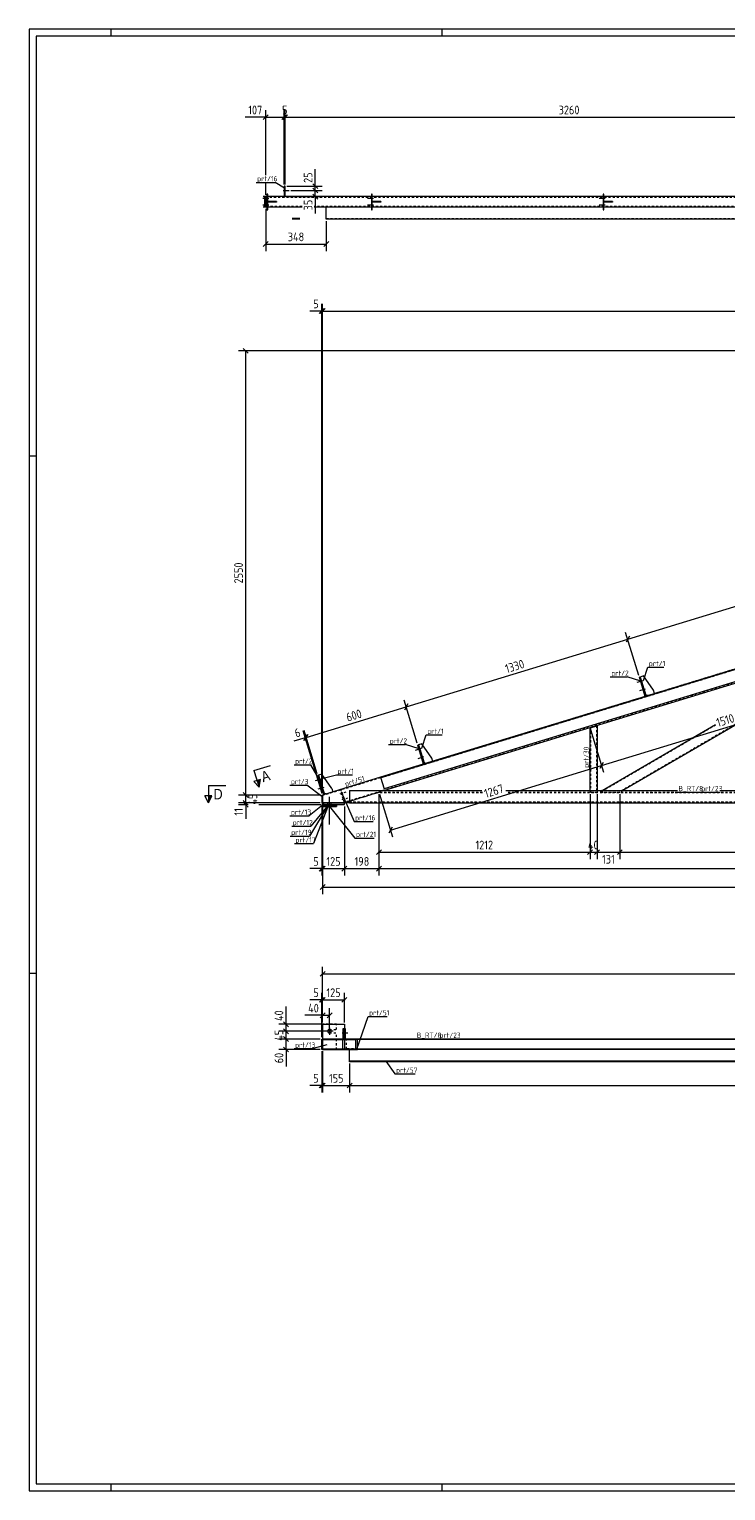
# Model space of a CAD drawing. Header units: millimetres. Extents: x 1 to 1188, y 1 to 840.
# Tile 1 of 6: x 1 to 401, y 1 to 840. Entities that reach past the tile are written whole.
import ezdxf

# ---------------------------------------------------------------- set-up
doc = ezdxf.new("R2010")
doc.units = ezdxf.units.MM
doc.header["$LTSCALE"] = 0.6
doc.linetypes.add('XKITLINE00', pattern=[0])
doc.linetypes.add('XKITLINE02', pattern=[4, 2, -2])
for name, color, linetype, lineweight in [('Bolt', 7, 'Continuous', 0), ('DrawingSheet', 5, 'Continuous', 0), ('Part', 2, 'Continuous', 0), ('PartMark', 3, 'Continuous', 0), ('Section', 6, 'Continuous', 0), ('Z-DIMENSIONS', 1, 'Continuous', 0)]:
    doc.layers.add(name, color=color, linetype=linetype, lineweight=lineweight)
doc.styles.add('ARIAL', font='ARIAL.TTF')
doc.styles.add('ISOCPEUR', font='ISOCPEUR.TTF')

msp = doc.modelspace()

# ---------------------------------------------------------------- hatches: boundary and pattern name
at = {"layer": 'Section'}
for points in [[(133.66, 409.33), (132.91, 404.92), (131.74, 408.75)], [(105.84, 399.9), (103.84, 395.9), (103.84, 399.9)]]:
    msp.add_hatch(color=6, dxfattribs=at).paths.add_polyline_path(points, flags=17)

# ---------------------------------------------------------------- linework, layer by layer
at = {"layer": 'Bolt', "color": 4, "linetype": 'XKITLINE00', "lineweight": 0}
for p, q in [((146.65, 747.41), (150.2, 747.41)), ((147.4, 748.11), (147.9, 748.11)), ((138.6, 742.91), (135.05, 742.91)), ((138.6, 742.91), (135.05, 742.91)), ((138.6, 738.91), (135.05, 738.91)), ((138.6, 738.91), (135.05, 738.91)), ((137.85, 743.61), (137.35, 743.61)), ((137.85, 743.61), (137.35, 743.61)), ((137.85, 742.21), (137.35, 742.21)), ((137.85, 742.21), (137.35, 742.21)), ((137.85, 739.61), (137.35, 739.61)), ((137.85, 739.61), (137.35, 739.61)), ((147.4, 746.71), (147.9, 746.71)), ((198.6, 742.91), (195.05, 742.91)), ((198.6, 742.91), (195.05, 742.91)), ((198.6, 738.91), (195.05, 738.91)), ((198.6, 738.91), (195.05, 738.91)), ((197.85, 743.61), (197.35, 743.61)), ((197.85, 743.61), (197.35, 743.61)), ((197.85, 742.21), (197.35, 742.21)), ((197.85, 742.21), (197.35, 742.21)), ((197.85, 739.61), (197.35, 739.61)), ((197.85, 739.61), (197.35, 739.61)), ((331.6, 742.91), (328.05, 742.91)), ((331.6, 742.91), (328.05, 742.91)), ((331.6, 738.91), (328.05, 738.91)), ((331.6, 738.91), (328.05, 738.91)), ((330.85, 743.61), (330.35, 743.61)), ((330.85, 743.61), (330.35, 743.61)), ((330.85, 742.21), (330.35, 742.21)), ((330.85, 742.21), (330.35, 742.21)), ((330.85, 739.61), (330.35, 739.61)), ((330.85, 739.61), (330.35, 739.61)), ((137.85, 738.21), (137.35, 738.21)), ((137.85, 738.21), (137.35, 738.21)), ((197.85, 738.21), (197.35, 738.21)), ((197.85, 738.21), (197.35, 738.21)), ((330.85, 738.21), (330.35, 738.21)), ((330.85, 738.21), (330.35, 738.21)), ((353.1, 465.96), (349.7, 464.93)), ((353.1, 465.96), (349.7, 464.93)), ((352.18, 466.41), (351.7, 466.27)), ((352.18, 466.41), (351.7, 466.27)), ((352.59, 465.08), (352.11, 464.93)), ((352.59, 465.08), (352.11, 464.93)), ((353.64, 461.63), (353.16, 461.49)), ((353.64, 461.63), (353.16, 461.49)), ((354.56, 461.18), (351.17, 460.15)), ((354.56, 461.18), (351.17, 460.15)), ((354.05, 460.29), (353.57, 460.15)), ((354.05, 460.29), (353.57, 460.15)), ((225.91, 427.08), (222.52, 426.04)), ((225.91, 427.08), (222.52, 426.04)), ((227.37, 422.3), (223.98, 421.26)), ((227.37, 422.3), (223.98, 421.26)), ((224.99, 427.53), (224.51, 427.38)), ((224.99, 427.53), (224.51, 427.38)), ((225.4, 426.19), (224.92, 426.04)), ((225.4, 426.19), (224.92, 426.04)), ((226.45, 422.75), (225.97, 422.6)), ((226.45, 422.75), (225.97, 422.6)), ((226.86, 421.41), (226.38, 421.26)), ((226.86, 421.41), (226.38, 421.26)), ((168.53, 409.54), (165.14, 408.5)), ((168.53, 409.54), (165.14, 408.5)), ((169.99, 404.76), (166.6, 403.72)), ((169.99, 404.76), (166.6, 403.72)), ((167.61, 409.99), (167.13, 409.84)), ((167.61, 409.99), (167.13, 409.84)), ((168.02, 408.65), (167.54, 408.5)), ((168.02, 408.65), (167.54, 408.5)), ((169.07, 405.21), (168.59, 405.06)), ((169.07, 405.21), (168.59, 405.06)), ((169.48, 403.87), (169, 403.72)), ((169.48, 403.87), (169, 403.72)), ((172.36, 394.9), (172.36, 395.9)), ((173.36, 383.4), (173.36, 399.4)), ((174.36, 394.9), (174.36, 395.9)), ((175.36, 264.8), (171.36, 264.8)), ((173.36, 266.8), (173.36, 262.8)), ((180.54, 263.8), (183.94, 263.8)), ((181.56, 264.16), (181.53, 263.8)), ((181.53, 263.8), (181.56, 263.44)), ((181.74, 264.5), (181.56, 264.16)), ((181.56, 263.44), (181.72, 263.11)), ((181.72, 263.11), (181.74, 263.1)), ((181.76, 264.5), (181.74, 264.5)), ((181.74, 263.1), (181.91, 263.44)), ((181.91, 264.16), (181.76, 264.5)), ((181.94, 263.8), (181.91, 264.16)), ((181.91, 263.44), (181.94, 263.8))]:
    msp.add_line(p, q, dxfattribs=at)
at = {"layer": 'Bolt', "color": 4, "linetype": 'XKITLINE02', "lineweight": 0}
for p, q in [((179.52, 401.13), (182.91, 402.17)), ((180.03, 402.02), (180.51, 402.17)), ((180.44, 400.68), (180.92, 400.83)), ((180.54, 397.78), (183.94, 398.82)), ((181.05, 398.67), (181.53, 398.82)), ((181.46, 397.33), (181.94, 397.48))]:
    msp.add_line(p, q, dxfattribs=at)
at = {"layer": 'Bolt', "color": 4, "linetype": 'XKITLINE00', "lineweight": 0}
msp.add_circle((173.36, 264.8), 1, dxfattribs=at)
at = {"layer": 'DrawingSheet', "color": 2, "linetype": 'XKITLINE00', "lineweight": 0}
for p, q in [((1188, 840), (1, 840)), ((1, 840), (1, 1)), ((48, 836), (48, 840)), ((238, 836), (238, 840)), ((5, 595), (1, 595)), ((5, 298), (1, 298)), ((1, 1), (1188, 1)), ((48, 1), (48, 5)), ((238, 1), (238, 5))]:
    msp.add_line(p, q, dxfattribs=at)
at = {"layer": 'DrawingSheet', "color": 3, "linetype": 'XKITLINE00', "lineweight": 0}
for p, q in [((1184, 836), (5, 836)), ((5, 836), (5, 5)), ((5, 5), (1184, 5))]:
    msp.add_line(p, q, dxfattribs=at)
at = {"layer": 'Part', "color": 2, "linetype": 'XKITLINE00', "lineweight": 0}
for p, q in [((147.9, 749.91), (147.4, 749.91)), ((147.4, 749.91), (147.4, 743.91)), ((147.9, 743.91), (147.9, 749.91)), ((136.75, 743.91), (135.21, 743.91)), ((136.27, 737.91), (136.27, 743.91)), ((136.75, 737.91), (136.75, 743.91)), ((136.75, 737.91), (136.75, 743.91)), ((137.35, 743.91), (136.75, 743.91)), ((137.85, 745.41), (137.35, 745.41)), ((137.35, 745.41), (137.35, 736.41)), ((137.85, 736.41), (137.85, 745.41)), ((197.35, 743.91), (137.85, 743.91)), ((142.85, 741.16), (137.85, 741.16)), ((137.85, 741.16), (137.85, 740.66)), ((142.85, 740.66), (137.85, 740.66)), ((139.85, 740.66), (139.85, 741.16)), ((142.85, 741.16), (142.85, 741.16)), ((142.85, 740.66), (142.85, 741.16)), ((142.85, 740.66), (142.85, 740.66)), ((197.85, 745.41), (197.35, 745.41)), ((197.35, 745.41), (197.35, 736.41)), ((197.85, 736.41), (197.85, 745.41)), ((330.35, 743.91), (197.85, 743.91)), ((202.85, 741.16), (197.85, 741.16)), ((197.85, 741.16), (197.85, 740.66)), ((202.85, 740.66), (197.85, 740.66)), ((199.85, 740.66), (199.85, 741.16)), ((202.85, 741.16), (202.85, 741.16)), ((202.85, 740.66), (202.85, 741.16)), ((202.85, 740.66), (202.85, 740.66)), ((330.85, 745.41), (330.35, 745.41)), ((330.35, 745.41), (330.35, 736.41)), ((330.85, 736.41), (330.85, 745.41)), ((468.35, 743.91), (330.85, 743.91)), ((335.85, 741.16), (330.85, 741.16)), ((330.85, 741.16), (330.85, 740.66)), ((335.85, 740.66), (330.85, 740.66)), ((332.85, 740.66), (332.85, 741.16)), ((335.85, 741.16), (335.85, 741.16)), ((335.85, 740.66), (335.85, 741.16)), ((335.85, 740.66), (335.85, 740.66)), ((136.75, 737.91), (135.21, 737.91)), ((137.35, 737.91), (136.75, 737.91)), ((137.35, 736.41), (137.85, 736.41)), ((157.55, 737.91), (137.85, 737.91)), ((156.22, 731.31), (151.94, 731.31)), ((156.22, 730.91), (151.94, 730.91)), ((152.3, 731.31), (152.3, 730.91)), ((197.35, 737.91), (164.55, 737.91)), ((171.51, 730.91), (171.51, 737.91)), ((197.35, 737.91), (171.51, 737.91)), ((1002.75, 730.91), (171.51, 730.91)), ((197.35, 736.41), (197.85, 736.41)), ((330.35, 737.91), (197.85, 737.91)), ((330.35, 737.91), (197.85, 737.91)), ((330.35, 736.41), (330.85, 736.41)), ((468.35, 737.91), (330.85, 737.91)), ((468.35, 737.91), (330.85, 737.91)), ((997.55, 653.58), (202.63, 410.55)), ((588.17, 521.1), (204.68, 403.86)), ((588.47, 520.15), (204.97, 402.9)), ((492.33, 490.76), (341.7, 402.9)), ((351.65, 468.14), (351.17, 468)), ((354.53, 457), (351.17, 468)), ((353.56, 468.73), (351.65, 468.14)), ((351.65, 468.14), (355.01, 457.15)), ((359.21, 460.52), (353.56, 468.73)), ((355.01, 457.15), (354.53, 457)), ((354.72, 458.1), (355.97, 457.44)), ((355.97, 457.44), (359.79, 458.61)), ((359.79, 458.61), (359.21, 460.52)), ((322.89, 438.95), (326.89, 440.17)), ((322.89, 402.9), (322.89, 438.95)), ((326.89, 440.17), (326.89, 402.9)), ((329.79, 402.9), (394.83, 440.83)), ((224.46, 429.26), (223.98, 429.11)), ((227.34, 418.11), (223.98, 429.11)), ((226.37, 429.84), (224.46, 429.26)), ((224.46, 429.26), (227.82, 418.26)), ((232.02, 421.64), (226.37, 429.84)), ((228.78, 418.55), (232.6, 419.72)), ((232.6, 419.72), (232.02, 421.64)), ((167.08, 411.71), (166.61, 411.56)), ((166.61, 411.56), (169.97, 400.56)), ((169, 412.29), (167.08, 411.71)), ((167.08, 411.71), (170.45, 400.71)), ((174.64, 404.09), (169, 412.29)), ((227.82, 418.26), (227.34, 418.11)), ((227.53, 419.22), (228.78, 418.55)), ((202.63, 410.55), (170.45, 400.71)), ((174.64, 404.09), (175.23, 402.17)), ((184.89, 402.9), (184.89, 395.9)), ((184.89, 402.9), (260.76, 402.9)), ((202.63, 410.55), (204.68, 403.86)), ((274.54, 402.9), (373.02, 402.9)), ((397.55, 402.9), (999.36, 402.9)), ((168.89, 400.39), (169.39, 400.39)), ((168.89, 400.39), (168.89, 395.9)), ((168.89, 395.9), (169.39, 395.9)), ((169.39, 400.39), (169.97, 400.56)), ((169.39, 395.9), (169.39, 400.39)), ((169.39, 400.39), (169.39, 395.9)), ((169.39, 395.9), (182.07, 395.9)), ((169.39, 394.9), (169.39, 395.9)), ((181.89, 395.9), (169.39, 395.9)), ((169.39, 394.9), (181.89, 394.9)), ((169.39, 394.9), (177.39, 394.9)), ((169.39, 394.9), (169.39, 393.9)), ((169.39, 394.9), (177.39, 394.9)), ((169.39, 394.9), (169.39, 394.7)), ((169.39, 394.7), (177.39, 394.7)), ((169.39, 394.7), (169.39, 394.4)), ((169.39, 394.7), (177.39, 394.7)), ((177.39, 394.4), (169.39, 394.4)), ((169.39, 394.4), (169.39, 393.9)), ((169.39, 394.4), (177.39, 394.4)), ((170.45, 400.71), (169.97, 400.56)), ((170.15, 401.67), (171.4, 401)), ((177.39, 394.9), (177.39, 393.9)), ((177.39, 394.9), (177.39, 394.7)), ((177.39, 394.7), (177.39, 394.4)), ((177.39, 394.4), (177.39, 393.9)), ((181.89, 394.9), (181.89, 395.9)), ((184.89, 396.76), (182.07, 395.9)), ((182.07, 395.9), (184.89, 396.76)), ((184.89, 395.9), (182.07, 395.9)), ((184.89, 395.9), (999.36, 395.9)), ((169.39, 393.9), (177.39, 393.9)), ((169.39, 393.9), (177.39, 393.9)), ((169.39, 268.8), (169.39, 268.8)), ((169.39, 268.8), (181.89, 268.8)), ((169.39, 268.8), (169.39, 260.3)), ((181.89, 268.8), (181.89, 268.8)), ((181.89, 268.8), (181.89, 266.3)), ((168.89, 260.3), (169.39, 260.3)), ((168.89, 254.3), (168.89, 260.3)), ((169.39, 260.3), (169.39, 254.3)), ((189.48, 260.3), (169.39, 260.3)), ((169.39, 260.3), (169.39, 260)), ((181.21, 266.3), (182.38, 266.3)), ((181.21, 260.3), (181.21, 266.3)), ((181.21, 260.3), (181.73, 260.3)), ((181.73, 266.3), (181.73, 260.3)), ((182.38, 266.3), (182.38, 260.3)), ((999.39, 260.3), (189.48, 260.3)), ((189.48, 260), (189.48, 260.3)), ((189.48, 254.3), (189.48, 260.3)), ((169.39, 254.3), (168.89, 254.3)), ((169.39, 260), (188.46, 260)), ((169.39, 254.3), (169.39, 254.6)), ((169.39, 254.6), (188.46, 254.6)), ((169.39, 254.3), (189.48, 254.3)), ((181.05, 254.6), (181.05, 260)), ((184.89, 247.7), (184.89, 254.3)), ((188.46, 254.6), (188.46, 260)), ((999.39, 260), (189.48, 260)), ((189.48, 254.3), (189.48, 254.6)), ((189.48, 254.6), (967.42, 254.6)), ((967.42, 254.3), (189.48, 254.3)), ((184.89, 247.3), (184.89, 247.7)), ((999.36, 247.7), (184.89, 247.7)), ((999.36, 247.3), (184.89, 247.3))]:
    msp.add_line(p, q, dxfattribs=at)
at = {"layer": 'Part', "color": 7, "linetype": 'XKITLINE02', "lineweight": 0}
for p, q in [((136.75, 743.91), (135.73, 743.91)), ((135.73, 743.61), (136.66, 743.61)), ((136.66, 743.61), (136.66, 738.21)), ((136.66, 743.61), (1008.76, 743.61)), ((137.85, 743.91), (137.35, 743.91)), ((138.85, 740.66), (138.85, 741.16)), ((142.85, 741.16), (142.85, 740.66)), ((147.4, 743.91), (147.9, 743.91)), ((197.85, 743.91), (197.35, 743.91)), ((198.85, 740.66), (198.85, 741.16)), ((202.85, 741.16), (202.85, 740.66)), ((330.85, 743.91), (330.35, 743.91)), ((331.85, 740.66), (331.85, 741.16)), ((335.85, 741.16), (335.85, 740.66)), ((136.66, 738.21), (135.73, 738.21)), ((136.75, 737.91), (135.73, 737.91)), ((157.55, 738.21), (136.66, 738.21)), ((137.85, 737.91), (137.35, 737.91)), ((806, 738.21), (164.55, 738.21)), ((171.51, 731.31), (1002.75, 731.31)), ((197.85, 737.91), (197.35, 737.91)), ((197.85, 737.91), (197.35, 737.91)), ((330.85, 737.91), (330.35, 737.91)), ((330.85, 737.91), (330.35, 737.91)), ((1003.39, 655.05), (169.39, 400.08)), ((997.55, 653.58), (202.63, 410.55)), ((997.67, 653.2), (202.75, 410.17)), ((588.38, 520.43), (181.05, 395.9)), ((491.08, 490.37), (339.39, 401.9)), ((351.65, 468.14), (354.72, 458.1)), ((323.19, 439.04), (323.19, 401.9)), ((326.59, 440.08), (326.59, 401.9)), ((394.92, 440.54), (328.67, 401.9)), ((224.46, 429.26), (227.53, 419.22)), ((167.08, 411.71), (170.15, 401.67)), ((180.13, 403.41), (179.65, 403.26)), ((181.9, 395.9), (179.65, 403.26)), ((182.38, 396.05), (180.13, 403.41)), ((204.97, 402.9), (184.89, 396.76)), ((322.89, 402.9), (322.89, 401.9)), ((326.89, 402.9), (326.89, 401.9)), ((329.79, 402.9), (328.08, 401.9)), ((341.7, 402.9), (339.99, 401.9)), ((169.39, 395.9), (181.89, 395.9)), ((169.39, 395.9), (169.39, 395.9)), ((169.39, 394.9), (181.89, 394.9)), ((169.39, 394.4), (169.39, 393.9)), ((170.45, 400.71), (169.97, 400.56)), ((171.4, 401), (175.23, 402.17)), ((172.36, 393.9), (172.36, 394.9)), ((172.36, 394.7), (172.36, 394.9)), ((172.36, 394.4), (172.36, 394.7)), ((172.36, 393.9), (172.36, 394.4)), ((173.36, 393.9), (173.36, 394.9)), ((173.36, 393.9), (173.36, 394.9)), ((173.36, 394.7), (173.36, 394.9)), ((173.36, 394.7), (173.36, 394.9)), ((173.36, 394.4), (173.36, 394.7)), ((173.36, 394.4), (173.36, 394.7)), ((173.36, 393.9), (173.36, 394.4)), ((173.36, 393.9), (173.36, 394.4)), ((177.39, 393.9), (177.39, 394.9)), ((177.39, 393.9), (177.39, 394.9)), ((177.39, 393.9), (177.39, 394.9)), ((177.39, 394.7), (177.39, 394.9)), ((177.39, 394.7), (177.39, 394.9)), ((177.39, 394.7), (177.39, 394.9)), ((177.39, 394.4), (177.39, 394.7)), ((177.39, 394.4), (177.39, 394.7)), ((177.39, 394.4), (177.39, 394.7)), ((177.39, 393.9), (177.39, 394.4)), ((177.39, 393.9), (177.39, 394.4)), ((177.39, 393.9), (177.39, 394.4)), ((181.89, 395.9), (181.89, 395.9)), ((181.89, 395.9), (181.89, 395.9)), ((182.38, 396.05), (181.9, 395.9)), ((999.39, 396.2), (183.05, 396.2)), ((201.7, 401.9), (184.89, 396.76)), ((184.89, 396.3), (999.36, 396.3)), ((999.39, 395.9), (184.89, 395.9)), ((261.16, 401.6), (200.72, 401.6)), ((261.07, 401.9), (201.7, 401.9)), ((999.39, 401.9), (274.84, 401.9)), ((999.39, 401.6), (274.94, 401.6)), ((326.89, 401.9), (322.89, 401.9)), ((339.99, 401.9), (328.08, 401.9)), ((177.39, 268.8), (169.39, 268.8)), ((169.39, 268.8), (169.39, 254.3)), ((177.39, 268.8), (169.39, 268.8)), ((169.39, 268.8), (169.39, 254.3)), ((177.39, 268.8), (169.39, 268.8)), ((169.39, 268.8), (169.39, 254.3)), ((177.39, 268.8), (169.39, 268.8)), ((169.39, 268.8), (169.39, 254.3)), ((169.39, 268.8), (181.89, 268.8)), ((169.39, 268.8), (169.39, 268.8)), ((177.39, 265.8), (177.39, 268.8)), ((177.39, 265.8), (177.39, 268.8)), ((177.39, 265.8), (177.39, 268.8)), ((177.39, 265.8), (177.39, 268.8)), ((169.39, 260.3), (169.39, 254.3)), ((172.43, 265.18), (172.36, 264.8)), ((172.43, 265.18), (172.36, 264.8)), ((172.43, 265.18), (172.36, 264.8)), ((172.43, 265.18), (172.36, 264.8)), ((172.36, 264.8), (172.43, 264.42)), ((172.36, 264.8), (172.43, 264.42)), ((172.36, 264.8), (172.43, 264.42)), ((172.36, 264.8), (172.43, 264.42)), ((172.97, 263.88), (173.36, 263.8)), ((172.97, 263.88), (173.36, 263.8)), ((172.97, 263.88), (173.36, 263.8)), ((172.97, 263.88), (173.36, 263.8)), ((173.36, 265.8), (172.98, 265.73)), ((173.36, 265.8), (172.98, 265.73)), ((173.36, 265.8), (172.98, 265.73)), ((173.36, 265.8), (172.98, 265.73)), ((173.36, 265.8), (177.39, 265.8)), ((173.36, 265.8), (177.39, 265.8)), ((173.36, 265.8), (177.39, 265.8)), ((173.36, 265.8), (177.39, 265.8)), ((173.36, 263.8), (177.39, 263.8)), ((173.36, 263.8), (177.39, 263.8)), ((173.36, 263.8), (177.39, 263.8)), ((173.36, 263.8), (177.39, 263.8)), ((177.39, 254.3), (177.39, 263.8)), ((177.39, 254.3), (177.39, 263.8)), ((177.39, 254.3), (177.39, 263.8)), ((177.39, 254.3), (177.39, 263.8)), ((181.73, 260.3), (182.38, 260.3)), ((181.89, 266.3), (181.89, 254.3)), ((181.9, 260.3), (181.9, 266.3)), ((189.48, 260.3), (182.07, 260.3)), ((182.07, 254.3), (182.07, 260.3)), ((182.07, 254.3), (182.07, 260.3)), ((169.39, 254.3), (177.39, 254.3)), ((169.39, 254.3), (177.39, 254.3)), ((169.39, 254.3), (177.39, 254.3)), ((169.39, 254.3), (177.39, 254.3)), ((169.39, 254.3), (181.89, 254.3)), ((189.48, 254.3), (182.07, 254.3)), ((189.48, 260), (183.05, 260)), ((183.05, 254.6), (183.05, 260)), ((189.48, 254.6), (183.05, 254.6)), ((967.42, 254.3), (184.89, 254.3))]:
    msp.add_line(p, q, dxfattribs=at)
for start, end in [(112.49313, 157.49177), (112.49313, 157.49177), (112.49313, 157.49177), (112.49313, 157.49177), (202.48891, 247.48456), (202.48891, 247.48456), (202.48891, 247.48456), (202.48891, 247.48456)]:
    msp.add_arc((173.36, 264.8), 1, start, end, dxfattribs=at)
at = {"layer": 'PartMark', "color": 7, "linetype": 'XKITLINE00', "lineweight": 0}
for p, q in [((131.22, 752.11), (142.22, 752.11)), ((147.53, 748.68), (142.22, 752.11)), ((353.46, 466.23), (356.05, 473.79)), ((356.05, 473.79), (365.24, 473.79)), ((334.48, 468.25), (344.19, 468.25)), ((351.98, 465.85), (344.19, 468.25)), ((207.29, 429.36), (217, 429.36)), ((224.79, 426.96), (217, 429.36)), ((226.27, 427.34), (228.86, 434.9)), ((228.86, 434.9), (238.05, 434.9)), ((322.79, 415.4), (322.79, 426.91)), ((152.98, 417.78), (162.69, 417.78)), ((167.42, 409.41), (162.69, 417.78)), ((168.9, 409.79), (177.3, 411.92)), ((177.3, 411.92), (186.49, 411.92)), ((150.61, 406), (160.31, 406)), ((169.02, 399.46), (160.31, 406)), ((182.27, 404.43), (192.79, 407.65)), ((170.18, 395.26), (161.62, 388.48)), ((172.52, 394.58), (161.78, 376.86)), ((172.52, 394.49), (162.62, 382.49)), ((172.52, 394.81), (187.96, 375.72)), ((180.24, 401.84), (187.41, 385.25)), ((150.62, 388.48), (161.62, 388.48)), ((172.52, 394.19), (164.21, 372.53)), ((151.62, 382.49), (162.62, 382.49)), ((187.41, 385.25), (198.4, 385.25)), ((150.78, 376.86), (161.78, 376.86)), ((153.21, 372.53), (164.21, 372.53)), ((187.96, 375.72), (198.96, 375.72)), ((188.93, 254.57), (195.44, 273.29)), ((195.44, 273.29), (206.44, 273.29)), ((222.85, 260.4), (247.37, 260.4)), ((152.99, 254.82), (163.98, 254.82)), ((171.73, 257), (163.98, 254.82)), ((205.64, 247.53), (210.92, 240.35)), ((210.92, 240.35), (222.43, 240.35))]:
    msp.add_line(p, q, dxfattribs=at)
at = {"layer": 'PartMark', "color": 7, "linetype": 'XKITLINE02', "lineweight": 0}
for p, q in [((355.27, 401.85), (373.02, 402)), ((373.02, 402), (397.55, 402))]:
    msp.add_line(p, q, dxfattribs=at)
at = {"layer": 'Section', "color": 6, "linetype": 'XKITLINE00', "lineweight": 0}
for p, q in [((129.99, 414.48), (139.55, 417.41)), ((129.99, 414.48), (132.91, 404.92)), ((103.84, 405.9), (113.84, 405.9)), ((103.84, 405.9), (103.84, 395.9)), ((133.66, 409.33), (129.83, 408.16)), ((132.91, 404.92), (129.83, 408.16)), ((132.91, 404.92), (133.66, 409.33)), ((103.84, 395.9), (101.84, 399.9)), ((105.84, 399.9), (101.84, 399.9)), ((103.84, 395.9), (105.84, 399.9))]:
    msp.add_line(p, q, dxfattribs=at)
at = {"layer": 'Z-DIMENSIONS', "color": 7, "linetype": 'XKITLINE00', "lineweight": 0}
for p, q in [((136.75, 789.53), (124.84, 789.53)), ((136.75, 789.53), (124.84, 789.53)), ((138.16, 790.95), (135.34, 788.12)), ((136.75, 756.31), (136.75, 793.63)), ((136.75, 789.53), (147.4, 789.53)), ((148.82, 790.95), (145.99, 788.12)), ((148, 790.13), (145.99, 788.12)), ((149.32, 790.95), (146.49, 788.12)), ((148.5, 790.13), (146.49, 788.12)), ((147.4, 750.91), (147.4, 793.63)), ((147.4, 750.91), (147.4, 790.13)), ((147.4, 789.53), (147.9, 789.53)), ((147.9, 750.91), (147.9, 793.63)), ((147.9, 750.91), (147.9, 790.13)), ((147.9, 789.53), (473.9, 789.53)), ((165.15, 749.91), (165.15, 759.67)), ((165.15, 749.91), (165.15, 759.67)), ((136.75, 744.91), (136.75, 752.11)), ((148.9, 749.91), (169.15, 749.91)), ((151.2, 747.41), (169.15, 747.41)), ((151.2, 747.41), (169.15, 747.41)), ((163.73, 751.32), (166.56, 748.49)), ((163.73, 748.82), (166.56, 745.99)), ((163.73, 748.82), (166.56, 745.99)), ((165.15, 747.41), (165.15, 749.91)), ((165.15, 743.91), (165.15, 747.41)), ((148.9, 743.91), (169.15, 743.91)), ((163.73, 745.32), (166.56, 742.49)), ((165.15, 743.91), (165.15, 734.14)), ((165.15, 743.91), (165.15, 734.14)), ((136.75, 736.91), (136.75, 712.69)), ((171.51, 729.91), (171.51, 712.69)), ((138.17, 718.11), (135.34, 715.28)), ((136.75, 716.69), (171.51, 716.69)), ((172.92, 718.11), (170.09, 715.28)), ((170.31, 679.63), (167.48, 676.8)), ((170.81, 679.63), (167.98, 676.8)), ((170.81, 679.63), (167.98, 676.8)), ((168.89, 401.39), (168.89, 682.32)), ((169.39, 401.39), (169.39, 682.32)), ((169.39, 401.39), (169.39, 682.32)), ((168.89, 678.22), (162.13, 678.22)), ((168.89, 678.22), (162.13, 678.22)), ((168.89, 678.22), (169.39, 678.22)), ((169.39, 678.22), (1003.39, 678.22)), ((1002.39, 655.37), (121.14, 655.37)), ((123.82, 656.78), (126.65, 653.95)), ((125.24, 400.39), (125.24, 655.37)), ((344.49, 489.84), (476.46, 530.19)), ((217.3, 450.96), (344.49, 489.84)), ((350.88, 468.95), (343.29, 493.76)), ((350.88, 468.95), (343.29, 493.76)), ((345.43, 491.61), (343.55, 488.08)), ((345.43, 491.61), (343.55, 488.08)), ((329.51, 417.3), (473.92, 461.45)), ((223.69, 430.07), (216.1, 454.88)), ((223.69, 430.07), (216.1, 454.88)), ((159.92, 433.42), (217.3, 450.96)), ((218.24, 452.72), (216.36, 449.19)), ((218.24, 452.72), (216.36, 449.19)), ((169.1, 401.35), (158.15, 437.16)), ((166.31, 412.52), (158.73, 437.34)), ((166.31, 412.52), (158.73, 437.34)), ((323.18, 438), (330.68, 413.47)), ((323.18, 438), (330.68, 413.47)), ((159.35, 433.24), (152.89, 431.26)), ((159.35, 433.24), (152.89, 431.26)), ((160.29, 435.01), (158.41, 431.47)), ((160.86, 435.18), (158.99, 431.65)), ((160.86, 435.18), (158.99, 431.65)), ((159.35, 433.24), (159.92, 433.42)), ((208.32, 380.25), (329.51, 417.3)), ((330.45, 419.07), (328.57, 415.53)), ((330.45, 419.07), (328.57, 415.53)), ((125.84, 400.39), (121.14, 400.39)), ((125.84, 395.9), (121.14, 395.9)), ((125.84, 394.8), (121.14, 394.8)), ((168.39, 400.39), (121.24, 400.39)), ((167.89, 395.9), (121.24, 395.9)), ((123.82, 401.8), (125.84, 399.79)), ((123.82, 401.8), (126.65, 398.97)), ((123.82, 397.31), (125.84, 395.3)), ((123.82, 397.31), (126.65, 394.49)), ((123.82, 396.21), (125.84, 394.2)), ((125.24, 395.9), (125.24, 400.39)), ((125.24, 394.8), (125.24, 395.9)), ((125.24, 394.8), (125.24, 386.75)), ((125.24, 394.8), (125.24, 386.75)), ((168.39, 400.39), (132.84, 400.39)), ((167.89, 395.9), (132.84, 395.9)), ((168.39, 394.8), (132.84, 394.8)), ((168.89, 394.9), (168.89, 354.16)), ((201.7, 400.9), (201.7, 354.16)), ((201.7, 400.9), (201.7, 354.16)), ((201.7, 400.9), (201.7, 363.59)), ((201.99, 400.94), (209.49, 376.42)), ((322.89, 400.9), (322.89, 375.19)), ((322.89, 400.9), (322.89, 363.59)), ((326.89, 400.9), (326.89, 363.59)), ((326.89, 400.9), (326.89, 375.19)), ((339.99, 400.9), (339.99, 363.49)), ((339.99, 400.9), (339.99, 363.59)), ((126.11, 393.92), (126.65, 393.38)), ((169.39, 393.4), (169.39, 354.16)), ((169.39, 393.4), (169.39, 343.57)), ((169.39, 393.4), (169.39, 354.16)), ((181.89, 393.9), (181.89, 354.16)), ((181.89, 393.9), (181.89, 354.16)), ((209.26, 382.01), (207.38, 378.48)), ((203.11, 369), (200.28, 366.17)), ((201.7, 367.59), (322.89, 367.59)), ((324.3, 369), (321.47, 366.17)), ((323.49, 368.19), (321.47, 366.17)), ((322.89, 368.19), (322.89, 363.59)), ((322.89, 367.59), (326.89, 367.59)), ((328.3, 369), (325.47, 366.17)), ((327.49, 368.19), (325.47, 366.17)), ((326.89, 368.19), (326.89, 363.49)), ((326.89, 367.59), (339.99, 367.59)), ((341.4, 369), (338.57, 366.17)), ((341.4, 369), (338.57, 366.17)), ((339.99, 367.59), (492.89, 367.59)), ((168.89, 358.16), (162.13, 358.16)), ((168.89, 358.16), (162.13, 358.16)), ((170.31, 359.57), (167.48, 356.75)), ((170.81, 359.57), (167.98, 356.75)), ((170.56, 359.33), (167.98, 356.75)), ((168.89, 358.16), (169.39, 358.16)), ((169.39, 358.16), (181.89, 358.16)), ((183.31, 359.57), (180.48, 356.75)), ((183.31, 359.57), (180.48, 356.75)), ((181.89, 358.16), (201.7, 358.16)), ((203.11, 359.57), (200.28, 356.75)), ((203.11, 359.57), (200.28, 356.75)), ((201.7, 358.16), (999.89, 358.16)), ((170.81, 348.99), (167.98, 346.16)), ((169.39, 347.57), (999.39, 347.57)), ((170.81, 299.16), (167.98, 296.33)), ((169.39, 269.8), (169.39, 301.84)), ((169.39, 297.74), (999.39, 297.74)), ((168.89, 261.3), (168.89, 286.93)), ((169.39, 269.8), (169.39, 286.93)), ((169.39, 269.8), (169.39, 286.93)), ((181.89, 269.8), (181.89, 286.93)), ((148.42, 268.8), (148.42, 279)), ((148.42, 268.8), (148.42, 279)), ((168.89, 282.83), (162.13, 282.83)), ((168.89, 282.83), (162.13, 282.83)), ((170.31, 284.25), (167.62, 281.56)), ((170.81, 284.25), (168.12, 281.56)), ((170.56, 284), (168.12, 281.56)), ((168.89, 282.83), (169.39, 282.83)), ((169.39, 282.83), (181.89, 282.83)), ((169.39, 269.8), (169.39, 278.06)), ((173.36, 265.8), (173.36, 278.06)), ((183.31, 284.25), (180.48, 281.42)), ((168.39, 268.8), (144.32, 268.8)), ((147.01, 270.22), (149.83, 267.39)), ((148.42, 264.8), (148.42, 268.8)), ((169.39, 273.96), (159.2, 273.96)), ((169.39, 273.96), (159.2, 273.96)), ((170.81, 275.37), (167.98, 272.55)), ((169.39, 273.96), (173.36, 273.96)), ((174.77, 275.37), (171.94, 272.55)), ((172.36, 264.8), (144.32, 264.8)), ((167.89, 260.3), (144.32, 260.3)), ((147.01, 266.22), (149.83, 263.39)), ((147.01, 261.72), (149.83, 258.89)), ((147.82, 265.4), (149.83, 263.39)), ((172.36, 264.8), (147.82, 264.8)), ((147.82, 260.9), (149.83, 258.89)), ((167.89, 260.3), (147.82, 260.3)), ((148.42, 260.3), (148.42, 264.8)), ((148.42, 254.3), (148.42, 260.3)), ((167.89, 254.3), (144.32, 254.3)), ((147.01, 255.72), (149.83, 252.89)), ((148.42, 254.3), (148.42, 244.54)), ((148.42, 254.3), (148.42, 244.54)), ((168.89, 253.3), (168.89, 229.67)), ((169.39, 253.3), (169.39, 229.67)), ((169.39, 253.3), (169.39, 229.67)), ((184.89, 246.3), (184.89, 229.67)), ((184.89, 246.3), (184.89, 229.67)), ((170.31, 235.08), (167.48, 232.26)), ((170.81, 235.08), (167.98, 232.26)), ((170.81, 235.08), (167.98, 232.26)), ((186.3, 235.08), (183.47, 232.26)), ((186.3, 235.08), (183.47, 232.26)), ((168.89, 233.67), (162.13, 233.67)), ((168.89, 233.67), (162.13, 233.67)), ((168.89, 233.67), (169.39, 233.67)), ((169.39, 233.67), (184.89, 233.67)), ((184.89, 233.67), (999.36, 233.67))]:
    msp.add_line(p, q, dxfattribs=at)
at = {"layer": 'Z-DIMENSIONS', "color": 3}
for p in [(136.75, 789.53), (147.4, 789.53), (147.4, 789.53), (147.9, 789.53), (147.9, 789.53), (165.15, 749.91), (165.15, 747.41), (165.15, 747.41), (165.15, 743.91), (136.75, 716.69), (171.51, 716.69), (168.89, 678.22), (169.39, 678.22), (169.39, 678.22), (125.24, 655.37), (344.49, 489.84), (344.49, 489.84), (217.3, 450.96), (217.3, 450.96), (159.35, 433.24), (159.92, 433.42), (159.92, 433.42), (329.51, 417.3), (329.51, 417.3), (125.24, 400.39), (125.24, 400.39), (125.24, 395.9), (125.24, 395.9), (125.24, 394.8), (208.32, 380.25), (201.7, 367.59), (322.89, 367.59), (322.89, 367.59), (326.89, 367.59), (326.89, 367.59), (339.99, 367.59), (339.99, 367.59), (168.89, 358.16), (169.39, 358.16), (169.39, 358.16), (181.89, 358.16), (181.89, 358.16), (201.7, 358.16), (201.7, 358.16), (169.39, 347.57), (169.39, 297.74), (168.89, 282.83), (169.39, 282.83), (169.39, 282.83), (181.89, 282.83), (148.42, 268.8), (169.39, 273.96), (173.36, 273.96), (148.42, 264.8), (148.42, 264.8), (148.42, 260.3), (148.42, 260.3), (148.42, 254.3), (168.89, 233.67), (169.39, 233.67), (169.39, 233.67), (184.89, 233.67), (184.89, 233.67)]:
    msp.add_point(p, dxfattribs=at)

# ---------------------------------------------------------------- texts
at = {"layer": 'PartMark', "color": 3, "style": 'ISOCPEUR', "width": 0.85}
for s, p in [('prt/16', (131.82, 752.71)), ('prt/2', (335.08, 468.85)), ('prt/1', (356.65, 474.39)), ('prt/1', (229.46, 435.5)), ('prt/2', (207.89, 429.96)), ('prt/2', (153.58, 418.38)), ('prt/1', (177.9, 412.52)), ('prt/3', (151.21, 406.6)), ('prt/23', (386.64, 402.6)), ('prt/13', (151.22, 389.08)), ('prt/12', (152.22, 383.09)), ('prt/16', (188.01, 385.85)), ('prt/19', (151.38, 377.46)), ('prt/21', (188.56, 376.32)), ('prt/17', (153.81, 373.13)), ('prt/51', (196.04, 273.89)), ('prt/23', (236.46, 261)), ('prt/13', (153.59, 255.42)), ('prt/57', (211.52, 240.95))]:
    msp.add_text(s, height=3, dxfattribs=at).set_placement(p)
for s, rotation, p in [('prt/30', 90.00021, (322.19, 416)), ('prt/51', 16.99966, (182.67, 405.18))]:
    msp.add_text(s, height=3, rotation=rotation, dxfattribs=at).set_placement(p)
at = {"layer": 'PartMark', "color": 1, "style": 'ISOCPEUR', "width": 0.85}
for p in [(373.62, 402.6), (223.45, 261)]:
    msp.add_text('B_RT/8', height=3, dxfattribs=at).set_placement(p)
at = {"layer": 'Section', "color": 6, "style": 'ARIAL', "width": 0.85}
msp.add_text('A', height=6, rotation=16.99966, dxfattribs=at).set_placement((135.2, 407.71))
msp.add_text('D', height=6, dxfattribs=at).set_placement((106.84, 397.9))
at = {"layer": 'Z-DIMENSIONS', "color": 3, "style": 'ISOCPEUR', "width": 0.85}
for s, p in [('107', (126.71, 791.13)), ('5', (146.15, 791.13)), ('3260', (304.88, 791.13)), ('348', (149.4, 718.29)), ('5', (164.01, 679.82)), ('1212', (257.14, 369.19)), ('40', (321.67, 369.19)), ('5', (164.01, 359.76)), ('125', (171.56, 359.76)), ('198', (187.71, 359.76)), ('131', (329.78, 360.99)), ('5', (164.01, 284.43)), ('125', (171.56, 284.43)), ('40', (161.07, 275.56)), ('5', (164.01, 235.27)), ('155', (173.06, 235.27))]:
    msp.add_text(s, height=5, dxfattribs=at).set_placement(p)
for s, rotation, p in [('25', 90.00021, (163.55, 751.78)), ('35', 90.00021, (163.55, 736.02)), ('2550', 90.00021, (123.64, 521.86)), ('1330', 16.99966, (275.09, 470.3)), ('600', 16.99966, (183.83, 442.4)), ('1510', 16.99966, (396.32, 439.4)), ('6', 16.99966, (154.21, 433.34)), ('1267', 16.99966, (263.1, 398.67)), ('11', 90.00021, (123.64, 388.63)), ('45', 90.00021, (131.84, 394.92)), ('40', 90.00021, (146.82, 270.68)), ('45', 90.00021, (146.82, 259.33)), ('60', 90.00021, (146.82, 246.41))]:
    msp.add_text(s, height=5, rotation=rotation, dxfattribs=at).set_placement(p)

doc.saveas('drawing.dxf')
